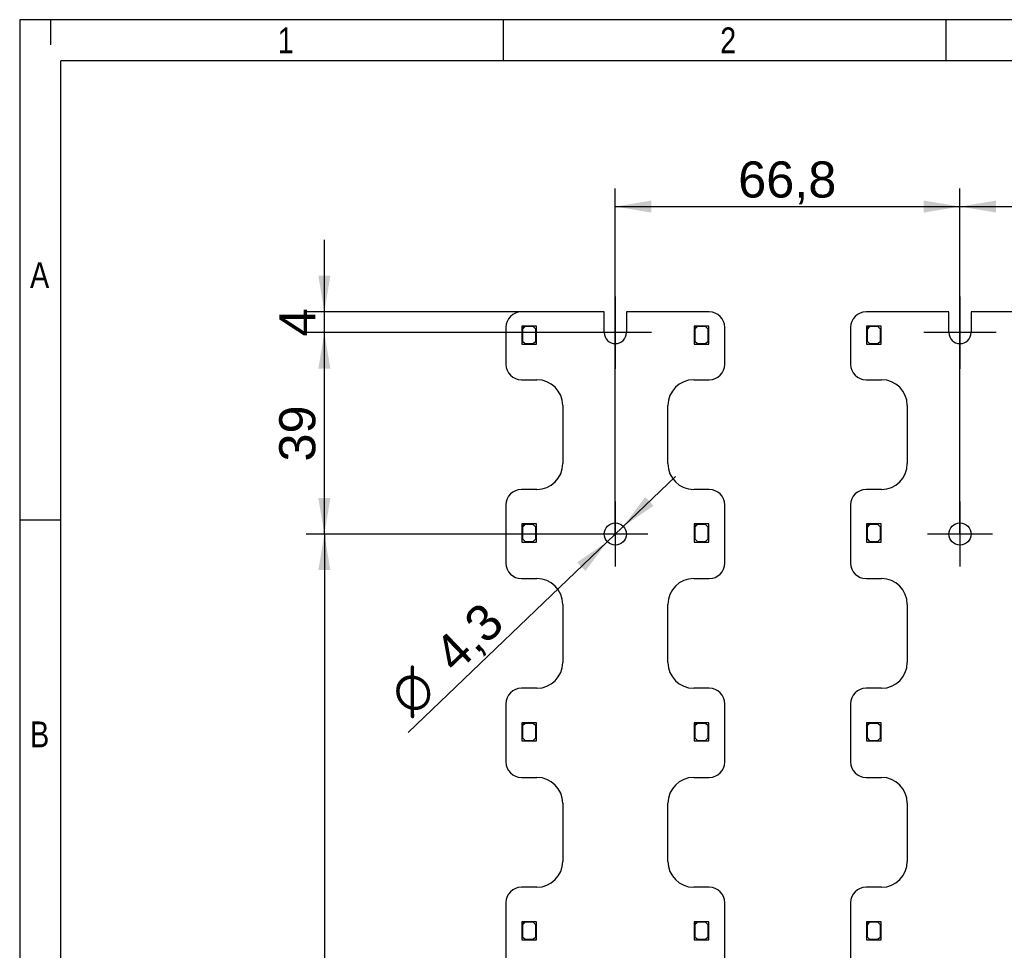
# Model space of a CAD drawing. Header units: millimetres. Extents: x 16 to 406, y 5 to 285.
# Tile 3 of 8: x 16 to 111, y 194 to 285. Entities that reach past the tile are written whole.
import ezdxf
from ezdxf.enums import TextEntityAlignment as Align
from ezdxf.lldxf.tags import DXFTag

# ---------------------------------------------------------------- set-up
doc = ezdxf.new("R2010")
doc.units = ezdxf.units.MM
for name, color, linetype in [('10', 7, 'Continuous'), ('Default', 7, 'Continuous'), ('RECLED_510X255MM', 7, 'Continuous')]:
    doc.layers.add(name, color=color, linetype=linetype)
doc.styles.add('SEACAD_Arial', font='arial.ttf')
doc.styles.add('SEACAD_Solid_Edge_ANSI1_Symbols', font='semeca1.ttf')
tags = doc.linetypes.add('CENTER2', pattern=[28.575, 19.05, -3.175, 3.175, -3.175]).pattern_tags.tags
tags[10:11] = [DXFTag(74, 4), DXFTag(75, 0), DXFTag(340, '0'), DXFTag(46, 0.0), DXFTag(50, 0.0), DXFTag(44, 0.0), DXFTag(45, 0.0)]
tags[8:9] = [DXFTag(74, 4), DXFTag(75, 0), DXFTag(340, '0'), DXFTag(46, 0.0), DXFTag(50, 0.0), DXFTag(44, 0.0), DXFTag(45, 0.0)]
tags[6:7] = [DXFTag(74, 4), DXFTag(75, 0), DXFTag(340, '0'), DXFTag(46, 0.0), DXFTag(50, 0.0), DXFTag(44, 0.0), DXFTag(45, 0.0)]
tags[4:5] = [DXFTag(74, 4), DXFTag(75, 0), DXFTag(340, '0'), DXFTag(46, 0.0), DXFTag(50, 0.0), DXFTag(44, 0.0), DXFTag(45, 0.0)]
doc.dimstyles.new('ISO', dxfattribs={"dimtxt": 3.5, "dimasz": 3.5, "dimexe": 1.75, "dimexo": 0, "dimgap": 0.875, "dimtad": 1, "dimlfac": 2, "dimtxsty": 'SEACAD_Arial', "dimblk1": '_SE_FILLED', "dimblk2": '_SE_FILLED', "dimsah": 1, "dimcen": 1.75, "dimadec": 0, "dimazin": 0, "dimtfac": 0.5, "dimtdec": 3, "dimtmove": 0, "dimatfit": 3, "dimfxl": 1, "dimarcsym": 0})

# ---------------------------------------------------------------- blocks, each defined once
blk = doc.blocks.new('SEANNOT_GROUP')
at = {"layer": 'Default', "color": 7, "linetype": 'CENTER2'}
for p, q in [((73.394, 257.761), (73.394, 250.761)), ((76.894, 254.261), (69.894, 254.261))]:
    blk.add_line(p, q, dxfattribs=at)
blk = doc.blocks.new('SEANNOT_GROUP1')
at = {"layer": 'Default', "color": 7, "linetype": 'CENTER2'}
for p, q in [((106.794, 257.761), (106.794, 250.761)), ((110.294, 254.261), (103.294, 254.261))]:
    blk.add_line(p, q, dxfattribs=at)
blk = doc.blocks.new('SEANNOT_GROUP18')
at = {"layer": 'Default', "color": 7, "linetype": 'CENTER2'}
for p, q in [((106.794, 237.891), (106.794, 231.591)), ((109.944, 234.741), (103.644, 234.741))]:
    blk.add_line(p, q, dxfattribs=at)
blk = doc.blocks.new('SEANNOT_GROUP19')
at = {"layer": 'Default', "color": 7, "linetype": 'CENTER2'}
for p, q in [((73.394, 237.891), (73.394, 231.591)), ((76.544, 234.741), (70.244, 234.741))]:
    blk.add_line(p, q, dxfattribs=at)
blk = doc.blocks.new('SE1')
at = {"layer": 'RECLED_510X255MM', "color": 7, "linetype": 'Continuous'}
for p, q in [((72.319, 256.261), (64.294, 256.261)), ((72.319, 254.261), (72.319, 256.261)), ((82.494, 256.261), (74.469, 256.261)), ((74.469, 256.261), (74.469, 254.261)), ((105.719, 256.261), (97.694, 256.261)), ((105.719, 254.261), (105.719, 256.261)), ((115.894, 256.261), (107.869, 256.261)), ((107.869, 256.261), (107.869, 254.261)), ((64.594, 254.886), (64.344, 254.886)), ((64.344, 254.886), (64.344, 254.636)), ((64.344, 254.636), (64.594, 254.886)), ((64.644, 254.836), (64.394, 254.586)), ((65.744, 254.886), (64.594, 254.886)), ((65.444, 254.836), (64.644, 254.836)), ((65.694, 254.586), (65.444, 254.836)), ((65.744, 253.136), (65.744, 254.886)), ((81.294, 254.886), (81.044, 254.886)), ((81.044, 254.886), (81.044, 254.636)), ((81.044, 254.636), (81.294, 254.886)), ((81.344, 254.836), (81.094, 254.586)), ((82.444, 254.886), (81.294, 254.886)), ((82.144, 254.836), (81.344, 254.836)), ((82.394, 254.586), (82.144, 254.836)), ((82.444, 253.136), (82.444, 254.886)), ((97.994, 254.886), (97.744, 254.886)), ((97.744, 254.886), (97.744, 254.636)), ((97.744, 254.636), (97.994, 254.886)), ((98.044, 254.836), (97.794, 254.586)), ((99.144, 254.886), (97.994, 254.886)), ((98.844, 254.836), (98.044, 254.836)), ((99.094, 254.586), (98.844, 254.836)), ((99.144, 253.136), (99.144, 254.886)), ((62.794, 254.761), (62.794, 251.193)), ((64.344, 254.636), (64.344, 253.136)), ((64.394, 254.586), (64.394, 253.436)), ((65.694, 253.436), (65.694, 254.586)), ((81.044, 254.636), (81.044, 253.136)), ((81.094, 254.586), (81.094, 253.436)), ((82.394, 253.436), (82.394, 254.586)), ((83.994, 251.193), (83.994, 254.761)), ((96.194, 254.761), (96.194, 251.193)), ((97.744, 254.636), (97.744, 253.136)), ((97.794, 254.586), (97.794, 253.436)), ((99.094, 253.436), (99.094, 254.586)), ((64.344, 253.136), (65.744, 253.136)), ((64.394, 253.436), (64.644, 253.186)), ((64.644, 253.186), (65.444, 253.186)), ((65.444, 253.186), (65.694, 253.436)), ((81.044, 253.136), (82.444, 253.136)), ((81.094, 253.436), (81.344, 253.186)), ((81.344, 253.186), (82.144, 253.186)), ((82.144, 253.186), (82.394, 253.436)), ((97.744, 253.136), (99.144, 253.136)), ((97.794, 253.436), (98.044, 253.186)), ((98.044, 253.186), (98.844, 253.186)), ((98.844, 253.186), (99.094, 253.436)), ((64.294, 249.693), (65.794, 249.693)), ((80.994, 249.693), (82.494, 249.693)), ((97.694, 249.693), (99.194, 249.693)), ((68.294, 247.193), (68.294, 241.559)), ((78.494, 241.559), (78.494, 247.193)), ((101.694, 247.193), (101.694, 241.559)), ((65.794, 239.059), (64.294, 239.059)), ((82.494, 239.059), (80.994, 239.059)), ((99.194, 239.059), (97.694, 239.059)), ((62.794, 237.559), (62.794, 231.923)), ((83.994, 231.923), (83.994, 237.559)), ((96.194, 237.559), (96.194, 231.923)), ((64.594, 235.716), (64.344, 235.716)), ((64.344, 235.716), (64.344, 235.466)), ((64.344, 235.466), (64.594, 235.716)), ((65.744, 235.716), (64.594, 235.716)), ((65.744, 233.966), (65.744, 235.716)), ((81.294, 235.716), (81.044, 235.716)), ((81.044, 235.716), (81.044, 235.466)), ((81.044, 235.466), (81.294, 235.716)), ((82.444, 235.716), (81.294, 235.716)), ((82.444, 233.966), (82.444, 235.716)), ((97.994, 235.716), (97.744, 235.716)), ((97.744, 235.716), (97.744, 235.466)), ((97.744, 235.466), (97.994, 235.716)), ((99.144, 235.716), (97.994, 235.716)), ((99.144, 233.966), (99.144, 235.716)), ((64.344, 235.466), (64.344, 233.966)), ((64.644, 235.666), (64.394, 235.416)), ((64.394, 235.416), (64.394, 234.266)), ((65.444, 235.666), (64.644, 235.666)), ((65.694, 235.416), (65.444, 235.666)), ((65.694, 234.266), (65.694, 235.416)), ((81.044, 235.466), (81.044, 233.966)), ((81.344, 235.666), (81.094, 235.416)), ((81.094, 235.416), (81.094, 234.266)), ((82.144, 235.666), (81.344, 235.666)), ((82.394, 235.416), (82.144, 235.666)), ((82.394, 234.266), (82.394, 235.416)), ((97.744, 235.466), (97.744, 233.966)), ((98.044, 235.666), (97.794, 235.416)), ((97.794, 235.416), (97.794, 234.266)), ((98.844, 235.666), (98.044, 235.666)), ((99.094, 235.416), (98.844, 235.666)), ((99.094, 234.266), (99.094, 235.416)), ((64.344, 233.966), (65.744, 233.966)), ((64.394, 234.266), (64.644, 234.016)), ((64.644, 234.016), (65.444, 234.016)), ((65.444, 234.016), (65.694, 234.266)), ((81.044, 233.966), (82.444, 233.966)), ((81.094, 234.266), (81.344, 234.016)), ((81.344, 234.016), (82.144, 234.016)), ((82.144, 234.016), (82.394, 234.266)), ((97.744, 233.966), (99.144, 233.966)), ((97.794, 234.266), (98.044, 234.016)), ((98.044, 234.016), (98.844, 234.016)), ((98.844, 234.016), (99.094, 234.266)), ((64.294, 230.423), (65.794, 230.423)), ((80.994, 230.423), (82.494, 230.423)), ((97.694, 230.423), (99.194, 230.423)), ((68.294, 227.923), (68.294, 222.289)), ((78.494, 222.289), (78.494, 227.923)), ((101.694, 227.923), (101.694, 222.289)), ((65.794, 219.789), (64.294, 219.789)), ((82.494, 219.789), (80.994, 219.789)), ((99.194, 219.789), (97.694, 219.789)), ((62.794, 218.289), (62.794, 212.653)), ((83.994, 212.653), (83.994, 218.289)), ((96.194, 218.289), (96.194, 212.653)), ((64.594, 216.446), (64.344, 216.446)), ((64.344, 216.446), (64.344, 216.196)), ((64.344, 216.196), (64.594, 216.446)), ((64.344, 216.196), (64.344, 214.696)), ((64.644, 216.396), (64.394, 216.146)), ((64.394, 216.146), (64.394, 214.996)), ((65.744, 216.446), (64.594, 216.446)), ((65.444, 216.396), (64.644, 216.396)), ((65.694, 216.146), (65.444, 216.396)), ((65.694, 214.996), (65.694, 216.146)), ((65.744, 214.696), (65.744, 216.446)), ((81.294, 216.446), (81.044, 216.446)), ((81.044, 216.446), (81.044, 216.196)), ((81.044, 216.196), (81.294, 216.446)), ((81.044, 216.196), (81.044, 214.696)), ((81.344, 216.396), (81.094, 216.146)), ((81.094, 216.146), (81.094, 214.996)), ((82.444, 216.446), (81.294, 216.446)), ((82.144, 216.396), (81.344, 216.396)), ((82.394, 216.146), (82.144, 216.396)), ((82.394, 214.996), (82.394, 216.146)), ((82.444, 214.696), (82.444, 216.446)), ((97.994, 216.446), (97.744, 216.446)), ((97.744, 216.446), (97.744, 216.196)), ((97.744, 216.196), (97.994, 216.446)), ((97.744, 216.196), (97.744, 214.696)), ((98.044, 216.396), (97.794, 216.146)), ((97.794, 216.146), (97.794, 214.996)), ((99.144, 216.446), (97.994, 216.446)), ((98.844, 216.396), (98.044, 216.396)), ((99.094, 216.146), (98.844, 216.396)), ((99.094, 214.996), (99.094, 216.146)), ((99.144, 214.696), (99.144, 216.446)), ((64.394, 214.996), (64.644, 214.746)), ((64.644, 214.746), (65.444, 214.746)), ((65.444, 214.746), (65.694, 214.996)), ((81.094, 214.996), (81.344, 214.746)), ((81.344, 214.746), (82.144, 214.746)), ((82.144, 214.746), (82.394, 214.996)), ((97.794, 214.996), (98.044, 214.746)), ((98.044, 214.746), (98.844, 214.746)), ((98.844, 214.746), (99.094, 214.996)), ((64.344, 214.696), (65.744, 214.696)), ((81.044, 214.696), (82.444, 214.696)), ((97.744, 214.696), (99.144, 214.696)), ((64.294, 211.153), (65.794, 211.153)), ((80.994, 211.153), (82.494, 211.153)), ((97.694, 211.153), (99.194, 211.153)), ((68.294, 208.653), (68.294, 203.019)), ((78.494, 203.019), (78.494, 208.653)), ((101.694, 208.653), (101.694, 203.019)), ((65.794, 200.519), (64.294, 200.519)), ((82.494, 200.519), (80.994, 200.519)), ((99.194, 200.519), (97.694, 200.519)), ((62.794, 199.019), (62.794, 193.383)), ((83.994, 193.383), (83.994, 199.019)), ((96.194, 199.019), (96.194, 193.383)), ((64.594, 197.176), (64.344, 197.176)), ((64.344, 197.176), (64.344, 196.926)), ((64.344, 196.926), (64.594, 197.176)), ((64.344, 196.926), (64.344, 195.426)), ((64.644, 197.126), (64.394, 196.876)), ((64.394, 196.876), (64.394, 195.726)), ((65.744, 197.176), (64.594, 197.176)), ((65.444, 197.126), (64.644, 197.126)), ((65.694, 196.876), (65.444, 197.126)), ((65.694, 195.726), (65.694, 196.876)), ((65.744, 195.426), (65.744, 197.176)), ((81.294, 197.176), (81.044, 197.176)), ((81.044, 197.176), (81.044, 196.926)), ((81.044, 196.926), (81.294, 197.176)), ((81.044, 196.926), (81.044, 195.426)), ((81.344, 197.126), (81.094, 196.876)), ((81.094, 196.876), (81.094, 195.726)), ((82.444, 197.176), (81.294, 197.176)), ((82.144, 197.126), (81.344, 197.126)), ((82.394, 196.876), (82.144, 197.126)), ((82.394, 195.726), (82.394, 196.876)), ((82.444, 195.426), (82.444, 197.176)), ((97.994, 197.176), (97.744, 197.176)), ((97.744, 197.176), (97.744, 196.926)), ((97.744, 196.926), (97.994, 197.176)), ((97.744, 196.926), (97.744, 195.426)), ((98.044, 197.126), (97.794, 196.876)), ((97.794, 196.876), (97.794, 195.726)), ((99.144, 197.176), (97.994, 197.176)), ((98.844, 197.126), (98.044, 197.126)), ((99.094, 196.876), (98.844, 197.126)), ((99.094, 195.726), (99.094, 196.876)), ((99.144, 195.426), (99.144, 197.176)), ((64.394, 195.726), (64.644, 195.476)), ((65.444, 195.476), (65.694, 195.726)), ((81.094, 195.726), (81.344, 195.476)), ((82.144, 195.476), (82.394, 195.726)), ((97.794, 195.726), (98.044, 195.476)), ((98.844, 195.476), (99.094, 195.726)), ((64.344, 195.426), (65.744, 195.426)), ((64.644, 195.476), (65.444, 195.476)), ((81.044, 195.426), (82.444, 195.426)), ((81.344, 195.476), (82.144, 195.476)), ((97.744, 195.426), (99.144, 195.426)), ((98.044, 195.476), (98.844, 195.476))]:
    blk.add_line(p, q, dxfattribs=at)
for centre in [(73.394, 234.741), (106.794, 234.741)]:
    blk.add_circle(centre, 1.075, dxfattribs=at)
for centre, radius, start, end in [((64.294, 254.761), 1.5, 90, 180), ((82.494, 254.761), 1.5, 0, 90), ((97.694, 254.761), 1.5, 90, 180), ((73.394, 254.261), 1.075, 180, 0), ((106.794, 254.261), 1.075, 180, 0), ((64.294, 251.193), 1.5, 180, 270), ((82.494, 251.193), 1.5, 270, 0), ((97.694, 251.193), 1.5, 180, 270), ((65.794, 247.193), 2.5, 0, 90), ((80.994, 247.193), 2.5, 90, 180), ((99.194, 247.193), 2.5, 0, 90), ((65.794, 241.559), 2.5, 270, 0), ((80.994, 241.559), 2.5, 180, 270), ((99.194, 241.559), 2.5, 270, 0), ((64.294, 237.559), 1.5, 90, 180), ((82.494, 237.559), 1.5, 0, 90), ((97.694, 237.559), 1.5, 90, 180), ((64.294, 231.923), 1.5, 180, 270), ((82.494, 231.923), 1.5, 270, 0), ((97.694, 231.923), 1.5, 180, 270), ((65.794, 227.923), 2.5, 0, 90), ((80.994, 227.923), 2.5, 90, 180), ((99.194, 227.923), 2.5, 0, 90), ((65.794, 222.289), 2.5, 270, 0), ((80.994, 222.289), 2.5, 180, 270), ((99.194, 222.289), 2.5, 270, 0), ((64.294, 218.289), 1.5, 90, 180), ((82.494, 218.289), 1.5, 0, 90), ((97.694, 218.289), 1.5, 90, 180), ((64.294, 212.653), 1.5, 180, 270), ((82.494, 212.653), 1.5, 270, 0), ((97.694, 212.653), 1.5, 180, 270), ((65.794, 208.653), 2.5, 0, 90), ((80.994, 208.653), 2.5, 90, 180), ((99.194, 208.653), 2.5, 0, 90), ((65.794, 203.019), 2.5, 270, 0), ((80.994, 203.019), 2.5, 180, 270), ((99.194, 203.019), 2.5, 270, 0), ((64.294, 199.019), 1.5, 90, 180), ((82.494, 199.019), 1.5, 0, 90), ((97.694, 199.019), 1.5, 90, 180)]:
    blk.add_arc(centre, radius, start, end, dxfattribs=at)
blk = doc.blocks.new('DMBLK1')
at = {"layer": 'Default', "linetype": 'Continuous'}
for points in [[(76.894, 267.053), (73.394, 266.47), (76.894, 265.887)], [(103.294, 267.053), (103.294, 265.887), (106.794, 266.47)]]:
    blk.add_hatch(color=7, dxfattribs=at).paths.add_polyline_path(points)
at = {"layer": 'Default', "color": 7, "linetype": 'Continuous'}
for p, q in [((73.394, 234.769), (73.394, 268.22)), ((106.794, 253.186), (106.794, 268.22)), ((73.394, 266.47), (106.794, 266.47))]:
    blk.add_line(p, q, dxfattribs=at)
at = {"layer": 'Default', "color": 7, "linetype": 'Continuous', "style": 'SEACAD_Arial'}
blk.add_text('66,8', height=3.5, dxfattribs=at).set_placement((85.301, 270.845), align=Align.TOP_LEFT)
blk = doc.blocks.new('_SE_FILLED')
at = {"color": 0}
blk.add_line((0, 0), (-1, 0), dxfattribs=at)
blk.add_solid([(0, 0), (-1, -0.1665), (-1, 0.1665), (0, 0)], dxfattribs=at)
blk = doc.blocks.new('DMBLK2')
at = {"layer": 'Default', "linetype": 'Continuous'}
for points in [[(110.294, 267.053), (106.794, 266.47), (110.294, 265.887)], [(136.694, 267.053), (136.694, 265.887), (140.194, 266.47)]]:
    blk.add_hatch(color=7, dxfattribs=at).paths.add_polyline_path(points)
at = {"layer": 'Default', "color": 7, "linetype": 'Continuous'}
for p, q in [((106.794, 234.769), (106.794, 268.22)), ((140.194, 253.186), (140.194, 268.22)), ((106.794, 266.47), (140.194, 266.47))]:
    blk.add_line(p, q, dxfattribs=at)
at = {"layer": 'Default', "color": 7, "linetype": 'Continuous', "style": 'SEACAD_Arial'}
blk.add_text('66,8', height=3.5, dxfattribs=at).set_placement((118.701, 270.845), align=Align.TOP_LEFT)
blk = doc.blocks.new('DMBLK12')
at = {"layer": 'Default', "linetype": 'Continuous'}
for points in [[(44.611, 259.761), (45.194, 256.261), (45.778, 259.761)], [(44.611, 250.761), (45.778, 250.761), (45.194, 254.261)]]:
    blk.add_hatch(color=7, dxfattribs=at).paths.add_polyline_path(points)
at = {"layer": 'Default', "color": 7, "linetype": 'Continuous'}
for p, q in [((45.194, 247.261), (45.194, 263.261)), ((64.294, 256.261), (43.444, 256.261)), ((73.394, 254.261), (43.444, 254.261))]:
    blk.add_line(p, q, dxfattribs=at)
at = {"layer": 'Default', "color": 7, "linetype": 'Continuous', "style": 'SEACAD_Arial'}
blk.add_text('4', height=3.5, rotation=90, dxfattribs=at).set_placement((40.819, 253.891), align=Align.TOP_LEFT)
blk = doc.blocks.new('DMBLK13')
at = {"layer": 'Default', "linetype": 'Continuous'}
for points in [[(44.611, 250.761), (45.778, 250.761), (45.194, 254.261)], [(44.611, 238.241), (45.194, 234.741), (45.778, 238.241)]]:
    blk.add_hatch(color=7, dxfattribs=at).paths.add_polyline_path(points)
at = {"layer": 'Default', "color": 7, "linetype": 'Continuous'}
for p, q in [((73.394, 254.261), (43.444, 254.261)), ((45.194, 234.741), (45.194, 254.261)), ((73.394, 234.741), (43.444, 234.741))]:
    blk.add_line(p, q, dxfattribs=at)
at = {"layer": 'Default', "color": 7, "linetype": 'Continuous', "style": 'SEACAD_Arial'}
blk.add_text('39', height=3.5, rotation=90, dxfattribs=at).set_placement((40.819, 241.762), align=Align.TOP_LEFT)
blk = doc.blocks.new('DMBLK14')
at = {"layer": 'Default', "linetype": 'Continuous'}
for points in [[(77.102, 237.485), (76.295, 238.327), (74.17, 235.485)], [(70.494, 231.156), (72.618, 233.998), (69.687, 231.998)]]:
    blk.add_hatch(color=7, dxfattribs=at).paths.add_polyline_path(points)
at = {"layer": 'Default', "color": 7, "linetype": 'Continuous'}
for p, q in [((79.226, 240.327), (72.618, 233.998)), ((72.618, 233.998), (53.308, 215.503))]:
    blk.add_line(p, q, dxfattribs=at)
for s, style, p in [('4,3', 'SEACAD_Arial', (55.497, 223.658)), ('O', 'SEACAD_Solid_Edge_ANSI1_Symbols', (51.166, 219.509))]:
    blk.add_text(s, height=3.5, rotation=43.76503, dxfattribs=dict(at, style=style)).set_placement(p, align=Align.TOP_LEFT)
blk = doc.blocks.new('DMBLK15')
at = {"layer": 'Default', "linetype": 'Continuous'}
for points in [[(44.611, 231.241), (45.778, 231.241), (45.194, 234.741)], [(44.611, 141.341), (45.194, 137.841), (45.778, 141.341)]]:
    blk.add_hatch(color=7, dxfattribs=at).paths.add_polyline_path(points)
at = {"layer": 'Default', "color": 7, "linetype": 'Continuous'}
for p, q in [((73.394, 234.741), (43.444, 234.741)), ((45.194, 234.741), (45.194, 137.841)), ((90.094, 137.841), (43.444, 137.841))]:
    blk.add_line(p, q, dxfattribs=at)
at = {"layer": 'Default', "color": 7, "linetype": 'Continuous', "style": 'SEACAD_Arial'}
blk.add_text('193,8', height=3.5, rotation=90, dxfattribs=at).set_placement((40.819, 180.128), align=Align.TOP_LEFT)

msp = doc.modelspace()

# ---------------------------------------------------------------- linework, layer by layer
at = {"layer": '10', "color": 7, "linetype": 'Continuous'}
for p, q in [((18.6664, 284.5775), (18.6664, 282.156)), ((62.5552, 280.5775), (62.5552, 284.5775)), ((105.4441, 280.5775), (105.4441, 284.5775)), ((405.6664, 280.5775), (19.6664, 280.5775)), ((19.6664, 13.5775), (19.6664, 280.5775)), ((19.6664, 236.0775), (15.6664, 236.0775))]:
    msp.add_line(p, q, dxfattribs=at)
msp.add_lwpolyline([(405.6664, 13.5775), (405.6664, 284.5775), (15.6664, 284.5775), (15.6664, 13.5775), (405.6664, 13.5775)], dxfattribs=at)

# ---------------------------------------------------------------- block references
at = {"layer": 'Default'}
for name in ['SEANNOT_GROUP', 'SEANNOT_GROUP1', 'SE1', 'SEANNOT_GROUP19', 'SEANNOT_GROUP18']:
    msp.add_blockref(name, (0, 0), dxfattribs=at)

# ---------------------------------------------------------------- texts
at = {"layer": '10', "char_height": 2.5, "attachment_point": 1, "style": 'SEACAD_Arial'}
for s, insert, width in [('{\\farial rounded mt|b0||i0||c0|p34;\\C7;\\H2.50000002;\\W0.8;1}', (40.6664, 283.8275), 1.521749), ('{\\farial rounded mt|b0||i0||c0|p34;\\C7;\\H2.50000002;\\W0.8;2}', (83.5552, 283.8275), 1.521749), ('{\\farial rounded mt|b0||i0||c0|p34;\\C7;\\H2.50000002;\\W0.8;A}', (16.6664, 261.0775), 1.793488), ('{\\farial rounded mt|b0||i0||c0|p34;\\C7;\\H2.50000002;\\W0.8;B}', (16.6664, 216.5775), 1.793488)]:
    msp.add_mtext(s, dxfattribs=dict(at, insert=insert, width=width))

# ---------------------------------------------------------------- dimensions: what is measured, and where the dimension line sits
at = {"layer": 'Default', "color": 7, "linetype": 'Continuous'}
for base, p1, p2, picture, middle in [((106.7941, 266.4699), (73.3941, 254.2609), (106.7941, 253.1859), 'DMBLK1', (90.0941, 266.4699)), ((140.1941, 266.4699), (106.7941, 254.2609), (140.1941, 253.1859), 'DMBLK2', (123.4941, 266.4699))]:
    dim = msp.add_linear_dim(base=base, p1=p1, p2=p2, text='\\A1;<>', dimstyle='ISO', dxfattribs=at)
    dim.commit()
    dim.dimension.update_dxf_attribs({"geometry": picture, "text_midpoint": middle, "dimtype": 160})
for base, p1, p2, picture, middle in [((45.1945, 256.2609), (73.3941, 254.2609), (72.3191, 256.2609), 'DMBLK12', (45.1945, 255.2609)), ((45.1945, 137.8413), (73.3941, 234.7413), (90.0941, 137.8413), 'DMBLK15', (45.1945, 186.2913))]:
    dim = msp.add_linear_dim(base=base, p1=p1, p2=p2, angle=90, text='\\A1;<>', dimstyle='ISO', dxfattribs=at)
    dim.commit()
    dim.dimension.update_dxf_attribs({"geometry": picture, "text_midpoint": middle, "dimtype": 160})
dim = msp.add_linear_dim(base=(45.1945, 234.7413), p1=(73.3941, 234.7413), p2=(73.3941, 254.2609), angle=90, text='\\A1;<>', dimstyle='ISO', override={"dimdec": 1}, dxfattribs=at)
dim.commit()
dim.dimension.update_dxf_attribs({"geometry": 'DMBLK13', "text_midpoint": (45.1945, 244.5011), "dimtype": 161})
dim = msp.add_diameter_dim_2p(p1=(74.1704, 235.4849), p2=(72.6178, 233.9977), text='\\A1;<>', dimstyle='ISO', override={"dimtmove": 1, "dimtolj": 1}, dxfattribs=at)
dim.commit()
dim.dimension.update_dxf_attribs({"geometry": 'DMBLK14', "text_midpoint": (64.3535, 226.0823), "dimtype": 163})

doc.saveas('drawing.dxf')
